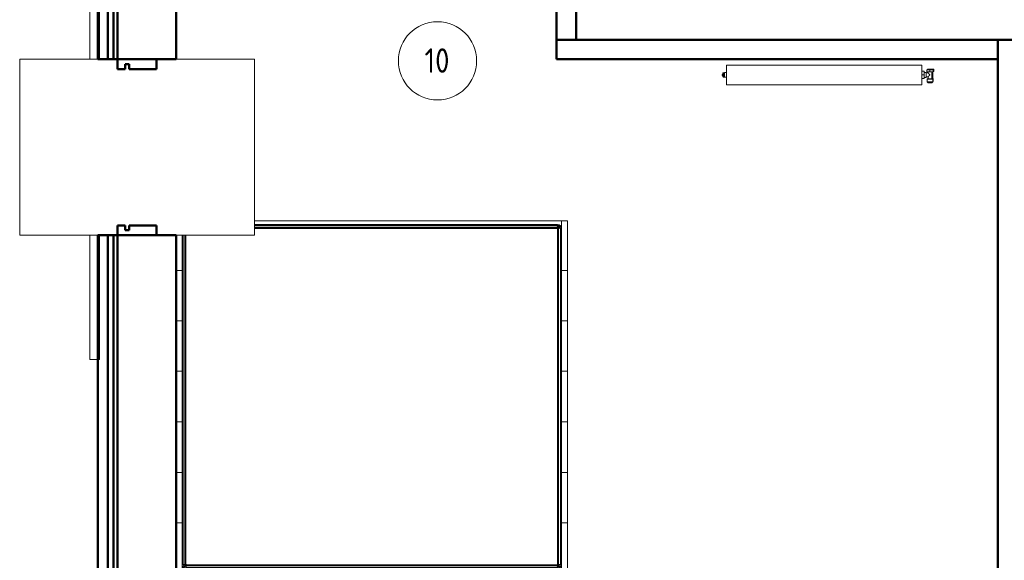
# Model space of a CAD drawing. Header units: millimetres. Extents: x 106 to 24511, y 2709 to 39091.
# Tile 6 of 87: x 10031 to 15064, y 31104 to 33870. Entities that reach past the tile are written whole.
import ezdxf

# ---------------------------------------------------------------- set-up
doc = ezdxf.new("R2010")
doc.units = ezdxf.units.MM
doc.linetypes.add('ADSK_Скрыто', pattern=[300, 150, -150])
for name, color, linetype, lineweight in [('A-AREA-____-IDEN', 2, 'Continuous', 20), ('A-DETL-____-HDLN', 90, 'ADSK_Скрыто', 9), ('A-GENM-____-MCUT', 13, 'Continuous', 50), ('A-GENM-____-OTLN', 13, 'Continuous', 20), ('A-PART-____-MCUT', 2, 'Continuous', 50), ('A-PART-____-OTLN', 2, 'Continuous', 20), ('A-WALL-____-MCUT', 113, 'Continuous', 50), ('A-WALL-____-OTLN', 113, 'Continuous', 20), ('I-FURN-____-OTLN', 30, 'Continuous', 20), ('M-EQPM-____-OTLN', 50, 'Continuous', 20)]:
    doc.layers.add(name, color=color, linetype=linetype, lineweight=lineweight)
doc.styles.add('GOST Common_1', font='GOST_Common.ttf', dxfattribs={"width": 0.9, "height": 125})

# ---------------------------------------------------------------- blocks, each defined once
blk = doc.blocks.new('Прямая форма - V line-612352-В_Этаж 03_Вентиляция')
at = {"layer": 'A-WALL-____-MCUT', "color": 9}
for p, q in [((150, 543.1), (-50, 543.1)), ((-50, 543.1), (-50, 493.1)), ((-10, 493.1), (-10, 518.1)), ((-10, 518.1), (10, 518.1)), ((10, 518.1), (10, 493.1)), ((150, 493.1), (150, 543.1)), ((-50, 493.1), (-10, 493.1)), ((10, 493.1), (150, 493.1))]:
    blk.add_line(p, q, dxfattribs=at)
blk = doc.blocks.new('Прямая форма - Iron-612353-В_Этаж 03_Вентиляция')
blk.add_blockref('Прямая форма - V line-612352-В_Этаж 03_Вентиляция', (0, 0))
blk = doc.blocks.new('Прямая форма - V line-612354-В_Этаж 03_Вентиляция')
at = {"layer": 'A-WALL-____-MCUT', "color": 9}
for p, q in [((-10, -307), (-50, -307)), ((-50, -307), (-50, -357)), ((-10, -332), (-10, -307)), ((10, -332), (-10, -332)), ((10, -307), (10, -332)), ((150, -307), (10, -307)), ((150, -357), (150, -307)), ((-50, -357), (150, -357))]:
    blk.add_line(p, q, dxfattribs=at)
blk = doc.blocks.new('Прямая форма - Iron-612355-В_Этаж 03_Вентиляция')
blk.add_blockref('Прямая форма - V line-612354-В_Этаж 03_Вентиляция', (0, 0))
blk = doc.blocks.new('Прямая форма - CW-002-612360-В_Этаж 03_Вентиляция')
for name in ['Прямая форма - Iron-612353-В_Этаж 03_Вентиляция', 'Прямая форма - Iron-612355-В_Этаж 03_Вентиляция']:
    blk.add_blockref(name, (0, 0))
blk = doc.blocks.new('Family - V line-612377-В_Этаж 03_Вентиляция')
at = {"layer": 'A-PART-____-MCUT', "color": 9}
for p, q in [((150, 543.1), (-50, 543.1)), ((-50, 543.1), (-50, 493.1)), ((-10, 493.1), (-10, 518.1)), ((-10, 518.1), (10, 518.1)), ((10, 518.1), (10, 493.1)), ((150, 493.1), (150, 543.1)), ((-50, 493.1), (-10, 493.1)), ((10, 493.1), (150, 493.1))]:
    blk.add_line(p, q, dxfattribs=at)
blk = doc.blocks.new('Family - Iron-612378-В_Этаж 03_Вентиляция')
blk.add_blockref('Family - V line-612377-В_Этаж 03_Вентиляция', (0, 0))
blk = doc.blocks.new('Family - V line-612380-В_Этаж 03_Вентиляция')
at = {"layer": 'A-PART-____-MCUT', "color": 9}
for p, q in [((-10, -307), (-50, -307)), ((-50, -307), (-50, -357)), ((-10, -332), (-10, -307)), ((10, -332), (-10, -332)), ((10, -307), (10, -332)), ((150, -307), (10, -307)), ((150, -357), (150, -307)), ((-50, -357), (150, -357))]:
    blk.add_line(p, q, dxfattribs=at)
blk = doc.blocks.new('Family - Iron-612381-В_Этаж 03_Вентиляция')
blk.add_blockref('Family - V line-612380-В_Этаж 03_Вентиляция', (0, 0))
blk = doc.blocks.new('Прямая форма - Masonry Block - Structural-612727-В_Этаж 03_Вентиляция')
at = {"layer": 'A-WALL-____-MCUT', "color": 9}
for p, q in [((5320, 400), (5020, 400)), ((5320, 100), (5320, 400)), ((10350, 400), (6220, 400)), ((6220, 400), (6220, 100)), ((5020, 100), (5320, 100)), ((6220, 100), (9095.5, 100))]:
    blk.add_line(p, q, dxfattribs=at)
blk = doc.blocks.new('Прямая форма - Gypsum Plasterboard - Waterproof-612728-В_Этаж 03_Вентиляция')
at = {"layer": 'A-WALL-____-MCUT', "color": 9}
for p, q in [((5320, 50), (5020, 50)), ((5020, 0), (5320, 0)), ((5320, 0), (5320, 50)), ((9095.5, 50), (6220, 50)), ((6220, 50), (6220, 0)), ((6220, 0), (9095.5, 0))]:
    blk.add_line(p, q, dxfattribs=at)
blk = doc.blocks.new('Прямая форма - Concrete - Structural-612729-В_Этаж 03_Вентиляция')
at = {"layer": 'A-WALL-____-MCUT', "color": 9}
for p, q in [((5320, 100), (5020, 100)), ((5020, 80), (5320, 80)), ((5320, 80), (5320, 100)), ((9095.5, 100), (6220, 100)), ((6220, 100), (6220, 80)), ((6220, 80), (9095.5, 80))]:
    blk.add_line(p, q, dxfattribs=at)
blk = doc.blocks.new('Прямая форма - Insulation - Thermal Break-612730-В_Этаж 03_Вентиляция')
at = {"layer": 'A-WALL-____-MCUT', "color": 9}
for p, q in [((5320, 80), (5020, 80)), ((5320, 50), (5320, 80)), ((10350, 80), (6220, 80)), ((6220, 80), (6220, 50)), ((5020, 50), (5320, 50)), ((6220, 50), (10350, 50))]:
    blk.add_line(p, q, dxfattribs=at)
blk = doc.blocks.new('Прямая форма - SW - 004-612731-В_Этаж 03_Вентиляция')
for name in ['Прямая форма - Masonry Block - Structural-612727-В_Этаж 03_Вентиляция', 'Прямая форма - Concrete - Structural-612729-В_Этаж 03_Вентиляция', 'Прямая форма - Insulation - Thermal Break-612730-В_Этаж 03_Вентиляция', 'Прямая форма - Gypsum Plasterboard - Waterproof-612728-В_Этаж 03_Вентиляция']:
    blk.add_blockref(name, (0, 0))
blk = doc.blocks.new('Family - Masonry Block - Structural-612733-В_Этаж 03_Вентиляция')
at = {"layer": 'A-PART-____-MCUT', "color": 9}
for p, q in [((5320, 400), (5020, 400)), ((5320, 100), (5320, 400)), ((10350, 400), (6220, 400)), ((6220, 400), (6220, 100)), ((5020, 100), (5320, 100)), ((6220, 100), (9095.5, 100))]:
    blk.add_line(p, q, dxfattribs=at)
blk = doc.blocks.new('Family - OP - 006-612735-В_Этаж 03_Вентиляция')
at = {"layer": 'A-GENM-____-MCUT', "lineweight": 9}
for p, q in [((27823.2, 33667.7), (26623.2, 33667.7)), ((26623.2, 33667.7), (26623.2, 32767.6)), ((27823.2, 32767.6), (27823.2, 33667.7)), ((26623.2, 32767.6), (27823.2, 32767.6))]:
    blk.add_line(p, q, dxfattribs=at)
blk = doc.blocks.new('Family - Gypsum Plasterboard - Waterproof-612737-В_Этаж 03_Вентиляция')
at = {"layer": 'A-PART-____-MCUT', "color": 9}
for p, q in [((5320, 50), (5020, 50)), ((5020, 0), (5320, 0)), ((5320, 0), (5320, 50)), ((9095.5, 50), (6220, 50)), ((6220, 50), (6220, 0)), ((6220, 0), (9095.5, 0))]:
    blk.add_line(p, q, dxfattribs=at)
blk = doc.blocks.new('Family - Concrete - Structural-612739-В_Этаж 03_Вентиляция')
at = {"layer": 'A-PART-____-MCUT', "color": 9}
for p, q in [((5320, 100), (5020, 100)), ((5020, 80), (5320, 80)), ((5320, 80), (5320, 100)), ((9095.5, 100), (6220, 100)), ((6220, 100), (6220, 80)), ((6220, 80), (9095.5, 80))]:
    blk.add_line(p, q, dxfattribs=at)
blk = doc.blocks.new('Family - Insulation - Thermal Break-612741-В_Этаж 03_Вентиляция')
at = {"layer": 'A-PART-____-MCUT', "color": 9}
for p, q in [((5320, 80), (5020, 80)), ((5320, 50), (5320, 80)), ((10350, 80), (6220, 80)), ((6220, 80), (6220, 50)), ((5020, 50), (5320, 50)), ((6220, 50), (10350, 50))]:
    blk.add_line(p, q, dxfattribs=at)
blk = doc.blocks.new('Прямая форма - V line-612848-В_Этаж 03_Вентиляция')
at = {"layer": 'A-WALL-____-MCUT', "color": 9}
for p, q in [((2355.1, 0), (100, 0)), ((100, 0), (100, -100)), ((2355.1, -100), (2355.1, 0)), ((100, -100), (2355.1, -100))]:
    blk.add_line(p, q, dxfattribs=at)
blk = doc.blocks.new('Прямая форма - SW - 015-612849-В_Этаж 03_Вентиляция')
blk.add_blockref('Прямая форма - V line-612848-В_Этаж 03_Вентиляция', (0, 0))
blk = doc.blocks.new('Прямая форма - V line-612861-В_Этаж 03_Вентиляция')
at = {"layer": 'A-WALL-____-MCUT', "color": 9}
for p, q in [((3036.8, 0), (400, 0)), ((400, 0), (400, -100)), ((3036.8, -100), (3036.8, 0)), ((4140, 0), (3836.8, 0)), ((3836.8, 0), (3836.8, -100)), ((4140, -100), (4140, 0)), ((400, -100), (3036.8, -100)), ((3836.8, -100), (4140, -100))]:
    blk.add_line(p, q, dxfattribs=at)
blk = doc.blocks.new('Прямая форма - SW - 016-612862-В_Этаж 03_Вентиляция')
blk.add_blockref('Прямая форма - V line-612861-В_Этаж 03_Вентиляция', (0, 0))
blk = doc.blocks.new('Прямая форма - V line-613089-В_Этаж 03_Вентиляция')
at = {"layer": 'A-WALL-____-MCUT', "color": 9}
for p, q in [((50, 100), (0, 100)), ((0, 100), (0, 4)), ((50, 4), (50, 100)), ((3730, 100), (100, 100)), ((100, 100), (100, 4)), ((3730, 0), (3730, 100)), ((0, 4), (50, 4)), ((100, 4), (400, 4)), ((400, 4), (400, 0)), ((400, 0), (3730, 0))]:
    blk.add_line(p, q, dxfattribs=at)
blk = doc.blocks.new('Прямая форма - SW - 014-613090-В_Этаж 03_Вентиляция')
blk.add_blockref('Прямая форма - V line-613089-В_Этаж 03_Вентиляция', (0, 0))
blk = doc.blocks.new('Прямая форма - V line-613269-В_Этаж 03_Вентиляция')
at = {"layer": 'A-WALL-____-OTLN', "color": 253}
for p, q in [((0, 0), (0, 0)), ((0, 0), (0, 0)), ((272.7, 0), (0, 0)), ((36.4, 0), (0, 0)), ((309.1, 0), (36.4, 0)), ((309.1, 0), (272.7, 0)), ((400, 0), (309.1, 0)), ((309.1, 0), (400, 0)), ((400, 0), (400, 0))]:
    blk.add_line(p, q, dxfattribs=at)
blk = doc.blocks.new('Прямая форма - SW - 015-613270-В_Этаж 03_Вентиляция')
blk.add_blockref('Прямая форма - V line-613269-В_Этаж 03_Вентиляция', (0, 0))
blk = doc.blocks.new('Прямая форма - V line-613386-В_Этаж 03_Вентиляция')
at = {"layer": 'A-GENM-____-MCUT', "lineweight": 9}
for p, q in [((26981.4, 35504.2), (26981.4, 34867.6)), ((26986.2, 35504.2), (26981.4, 35504.2)), ((27031.4, 35504.2), (26986.2, 35504.2)), ((27031.4, 34867.6), (27031.4, 35504.2)), ((26981.4, 34867.6), (27031.4, 34867.6)), ((26981.4, 33967.6), (26981.4, 33667.7)), ((26998.4, 33967.6), (26981.4, 33967.6)), ((27031.4, 33967.6), (26998.4, 33967.6)), ((27031.4, 33667.7), (27031.4, 33967.6)), ((26981.4, 33667.7), (26998.4, 33667.7)), ((26998.4, 33667.7), (27031.4, 33667.7)), ((26981.4, 32767.6), (26981.4, 32131.1)), ((27031.4, 32767.6), (26981.4, 32767.6)), ((27031.4, 32131.1), (27031.4, 32767.6)), ((26981.4, 32131.1), (27031.4, 32131.1))]:
    blk.add_line(p, q, dxfattribs=at)
blk = doc.blocks.new('Прямая форма - SLA - 004-613387-В_Этаж 03_Вентиляция')
blk.add_blockref('Прямая форма - V line-613386-В_Этаж 03_Вентиляция', (0, 0))
blk = doc.blocks.new('Прямая форма - V line-610154-В_Этаж 03_Вентиляция')
at = {"layer": 'I-FURN-____-OTLN', "color": 253}
for p, q in [((-900, -300), (-900, 0)), ((-645.4, -30), (-900, -30)), ((-900, -30), (-645.4, -30)), ((-880, -50), (-878.5, -42.3)), ((-880, -1950), (-880, -50)), ((-879.3, -50.1), (-880, -50)), ((-879.3, -50.1), (-877.8, -42.6)), ((-879.3, -1949.9), (-879.3, -50.1)), ((-874.1, -50.6), (-879.3, -50.1)), ((-878.5, -42.3), (-874.1, -35.9)), ((-877.8, -42.6), (-878.5, -42.3)), ((-877.8, -42.6), (-873.7, -36.3)), ((-873, -44.6), (-877.8, -42.6)), ((-874.1, -35.9), (-867.7, -31.5)), ((-873.7, -36.3), (-874.1, -35.9)), ((-874.1, -50.6), (-873, -44.6)), ((-873.7, -36.3), (-867.4, -32.2)), ((-869.9, -40.1), (-873.7, -36.3)), ((-873, -44.6), (-869.9, -40.1)), ((-864.5, -48.1), (-873, -44.6)), ((-869.9, -40.1), (-865.4, -37)), ((-863.5, -46.5), (-869.9, -40.1)), ((-867.7, -31.5), (-860, -30)), ((-867.4, -32.2), (-867.7, -31.5)), ((-867.4, -32.2), (-859.9, -30.7)), ((-865.4, -37), (-867.4, -32.2)), ((-865.4, -37), (-859.4, -35.9)), ((-861.9, -45.5), (-865.4, -37)), ((-865.2, -51.5), (-864.5, -48.1)), ((-864.5, -48.1), (-863.5, -46.5)), ((-860, -50), (-864.5, -48.1)), ((-863.5, -46.5), (-861.9, -45.5)), ((-860, -50), (-863.5, -46.5)), ((-861.9, -45.5), (-858.5, -44.8)), ((-860, -50), (-861.9, -45.5)), ((-859.9, -30.7), (-860, -30)), ((-859.7, -50.3), (-860, -50)), ((-860, -52), (-859.7, -50.3)), ((-859.9, -30.7), (826, -30.7)), ((-859.4, -35.9), (-859.9, -30.7)), ((-859.7, -50.3), (-858, -50)), ((-859.4, -35.9), (826, -35.9)), ((-858.5, -44.8), (-859.4, -35.9)), ((-858.5, -44.8), (826, -44.8)), ((-858, -50), (-858.5, -44.8)), ((-858, -50), (826, -50)), ((-645.4, 0), (-645.4, -30)), ((-645.4, 0), (-645.4, -30)), ((-388.3, -30), (-645.4, -30)), ((-645.4, -30), (-388.3, -30)), ((-388.3, 0), (-388.3, -30)), ((-388.3, 0), (-388.3, -30)), ((-129.6, -30), (-388.3, -30)), ((-388.3, -30), (-129.6, -30)), ((-129.6, 0), (-129.6, -30)), ((-129.6, 0), (-129.6, -30)), ((129.6, -30), (-129.6, -30)), ((-129.6, -30), (129.6, -30)), ((129.6, 0), (129.6, -30)), ((129.6, 0), (129.6, -30)), ((388.3, -30), (129.6, -30)), ((129.6, -30), (388.3, -30)), ((388.3, 0), (388.3, -30)), ((388.3, 0), (388.3, -30)), ((388.3, -30), (645.4, -30)), ((388.3, -30), (645.4, -30)), ((645.4, 0), (645.4, -30)), ((645.4, 0), (645.4, -30)), ((645.4, -30), (826, -30)), ((645.4, -30), (826, -30)), ((-874.1, -1949.4), (-874.1, -50.6)), ((-865.2, -51.5), (-874.1, -50.6)), ((-865.2, -1948.5), (-865.2, -51.5)), ((-860, -52), (-865.2, -51.5)), ((-860, -1948), (-860, -52)), ((-900, -300), (-1104, -300)), ((-900, -1970), (-900, -300)), ((860, -400), (860, -1948)), ((865.2, -400), (865.2, -1948.5)), ((874.1, -400), (874.1, -1949.4)), ((879.3, -400), (879.3, -1949.9)), ((880, -400), (880, -1950)), ((900, -400), (900, -1970)), ((-880, -1950), (-879.3, -1949.9)), ((-878.5, -1957.7), (-880, -1950)), ((-879.3, -1949.9), (-874.1, -1949.4)), ((-877.8, -1957.4), (-879.3, -1949.9)), ((-877.8, -1957.4), (-878.5, -1957.7)), ((-874.1, -1964.1), (-878.5, -1957.7)), ((-873, -1955.4), (-877.8, -1957.4)), ((-873.7, -1963.7), (-877.8, -1957.4)), ((-874.1, -1949.4), (-865.2, -1948.5)), ((-873, -1955.4), (-874.1, -1949.4)), ((-869.9, -1959.9), (-873.7, -1963.7)), ((-864.5, -1951.9), (-873, -1955.4)), ((-869.9, -1959.9), (-873, -1955.4)), ((-863.5, -1953.5), (-869.9, -1959.9)), ((-865.4, -1963), (-869.9, -1959.9)), ((-865.4, -1963), (-867.4, -1967.8)), ((-861.9, -1954.5), (-865.4, -1963)), ((-859.4, -1964.1), (-865.4, -1963)), ((-865.2, -1948.5), (-860, -1948)), ((-864.5, -1951.9), (-865.2, -1948.5)), ((-860, -1950), (-864.5, -1951.9)), ((-863.5, -1953.5), (-864.5, -1951.9)), ((-860, -1950), (-863.5, -1953.5)), ((-861.9, -1954.5), (-863.5, -1953.5)), ((-860, -1950), (-861.9, -1954.5)), ((-858.5, -1955.2), (-861.9, -1954.5)), ((-859.7, -1949.7), (-860, -1948)), ((-859.7, -1949.7), (-860, -1950)), ((-858, -1950), (-859.7, -1949.7)), ((-858.5, -1955.2), (-859.4, -1964.1)), ((-858, -1950), (-858.5, -1955.2)), ((858.5, -1955.2), (-858.5, -1955.2)), ((858, -1950), (-858, -1950)), ((859.7, -1949.7), (858, -1950)), ((858, -1950), (858.5, -1955.2)), ((861.9, -1954.5), (858.5, -1955.2)), ((858.5, -1955.2), (859.4, -1964.1)), ((865.4, -1963), (859.4, -1964.1)), ((860, -1948), (859.7, -1949.7)), ((859.7, -1949.7), (860, -1950)), ((860, -1948), (865.2, -1948.5)), ((860, -1950), (864.5, -1951.9)), ((860, -1950), (863.5, -1953.5)), ((860, -1950), (861.9, -1954.5)), ((863.5, -1953.5), (861.9, -1954.5)), ((861.9, -1954.5), (865.4, -1963)), ((864.5, -1951.9), (863.5, -1953.5)), ((863.5, -1953.5), (869.9, -1959.9)), ((865.2, -1948.5), (864.5, -1951.9)), ((864.5, -1951.9), (873, -1955.4)), ((865.2, -1948.5), (874.1, -1949.4)), ((869.9, -1959.9), (865.4, -1963)), ((865.4, -1963), (867.4, -1967.8)), ((873, -1955.4), (869.9, -1959.9)), ((869.9, -1959.9), (873.7, -1963.7)), ((874.1, -1949.4), (873, -1955.4)), ((873, -1955.4), (877.8, -1957.4)), ((877.8, -1957.4), (873.7, -1963.7)), ((874.1, -1949.4), (879.3, -1949.9)), ((878.5, -1957.7), (874.1, -1964.1)), ((879.3, -1949.9), (877.8, -1957.4)), ((877.8, -1957.4), (878.5, -1957.7)), ((880, -1950), (878.5, -1957.7)), ((879.3, -1949.9), (880, -1950)), ((-900, -1970), (-645.4, -1970)), ((-900, -1970), (-900, -2000)), ((-900, -1970), (-900, -2000)), ((-900, -1970), (-645.4, -1970)), ((-645.4, -2000), (-900, -2000)), ((-900, -2000), (-645.4, -2000)), ((-873.7, -1963.7), (-874.1, -1964.1)), ((-867.7, -1968.5), (-874.1, -1964.1)), ((-867.4, -1967.8), (-873.7, -1963.7)), ((-867.4, -1967.8), (-867.7, -1968.5)), ((-860, -1970), (-867.7, -1968.5)), ((-859.9, -1969.3), (-867.4, -1967.8)), ((-859.9, -1969.3), (-860, -1970)), ((-859.4, -1964.1), (-859.9, -1969.3)), ((859.9, -1969.3), (-859.9, -1969.3)), ((859.4, -1964.1), (-859.4, -1964.1)), ((-645.4, -1970), (-388.3, -1970)), ((-645.4, -1970), (-645.4, -2000)), ((-645.4, -1970), (-645.4, -2000)), ((-645.4, -1970), (-388.3, -1970)), ((-388.3, -2000), (-645.4, -2000)), ((-645.4, -2000), (-388.3, -2000)), ((-388.3, -1970), (-129.6, -1970)), ((-388.3, -1970), (-388.3, -2000)), ((-388.3, -1970), (-388.3, -2000)), ((-388.3, -1970), (-129.6, -1970)), ((-129.6, -2000), (-388.3, -2000)), ((-388.3, -2000), (-129.6, -2000)), ((-129.6, -1970), (129.6, -1970)), ((-129.6, -1970), (-129.6, -2000)), ((-129.6, -1970), (-129.6, -2000)), ((-129.6, -1970), (129.6, -1970)), ((129.6, -2000), (-129.6, -2000)), ((-129.6, -2000), (129.6, -2000)), ((129.6, -1970), (388.3, -1970)), ((129.6, -1970), (129.6, -2000)), ((129.6, -1970), (129.6, -2000)), ((129.6, -1970), (388.3, -1970)), ((388.3, -2000), (129.6, -2000)), ((129.6, -2000), (388.3, -2000)), ((388.3, -1970), (645.4, -1970)), ((388.3, -1970), (388.3, -2000)), ((388.3, -1970), (388.3, -2000)), ((388.3, -1970), (645.4, -1970)), ((645.4, -2000), (388.3, -2000)), ((388.3, -2000), (645.4, -2000)), ((645.4, -1970), (900, -1970)), ((645.4, -1970), (645.4, -2000)), ((645.4, -1970), (645.4, -2000)), ((645.4, -1970), (900, -1970)), ((645.4, -2000), (900, -2000)), ((645.4, -2000), (900, -2000)), ((859.4, -1964.1), (859.9, -1969.3)), ((867.4, -1967.8), (859.9, -1969.3)), ((859.9, -1969.3), (860, -1970)), ((867.7, -1968.5), (860, -1970)), ((873.7, -1963.7), (867.4, -1967.8)), ((867.4, -1967.8), (867.7, -1968.5)), ((874.1, -1964.1), (867.7, -1968.5)), ((873.7, -1963.7), (874.1, -1964.1)), ((900, -1970), (900, -2000)), ((900, -1970), (900, -2000))]:
    blk.add_line(p, q, dxfattribs=at)
blk = doc.blocks.new('Прямая форма - FU - 059-613398-В_Этаж 03_Вентиляция')
blk.add_blockref('Прямая форма - V line-610154-В_Этаж 03_Вентиляция', (0, 0))
blk = doc.blocks.new('V line_ifc_RVT-1-В_Этаж 03_Вентиляция')
at = {"layer": 'A-GENM-____-OTLN', "color": 253, "lineweight": 20}
for name in ['Прямая форма - SLA - 004-613387-В_Этаж 03_Вентиляция', 'Family - OP - 006-612735-В_Этаж 03_Вентиляция']:
    blk.add_blockref(name, (0, 0), dxfattribs=at)
at = {"layer": 'A-PART-____-OTLN', "color": 253, "lineweight": 20, "rotation": 270}
for name in ['Family - Gypsum Plasterboard - Waterproof-612737-В_Этаж 03_Вентиляция', 'Family - Insulation - Thermal Break-612741-В_Этаж 03_Вентиляция', 'Family - Concrete - Structural-612739-В_Этаж 03_Вентиляция', 'Family - Masonry Block - Structural-612733-В_Этаж 03_Вентиляция']:
    blk.add_blockref(name, (27023.2, 38987.6), dxfattribs=at)
at = {"layer": 'A-PART-____-OTLN', "color": 253, "lineweight": 20}
for name in ['Family - Iron-612378-В_Этаж 03_Вентиляция', 'Family - Iron-612381-В_Этаж 03_Вентиляция']:
    blk.add_blockref(name, (27173.2, 33124.6), dxfattribs=at)
at = {"layer": 'A-WALL-____-OTLN', "color": 253, "lineweight": 20}
for name, p, rotation in [('Прямая форма - SW - 004-612731-В_Этаж 03_Вентиляция', (27023.2, 38987.6), 270), ('Прямая форма - SW - 016-612862-В_Этаж 03_Вентиляция', (29468.2, 37907.6), 270), ('Прямая форма - SW - 015-612849-В_Этаж 03_Вентиляция', (31723.2, 33667.6), 180), ('Прямая форма - SW - 014-613090-В_Этаж 03_Вентиляция', (31723.2, 30037.6), 90), ('Прямая форма - SW - 015-613270-В_Этаж 03_Вентиляция', (27423.2, 33667.6), 180)]:
    blk.add_blockref(name, p, dxfattribs=dict(at, rotation=rotation))
blk.add_blockref('Прямая форма - CW-002-612360-В_Этаж 03_Вентиляция', (27173.2, 33124.6), dxfattribs=at)
at = {"layer": 'I-FURN-____-OTLN', "color": 253, "lineweight": 20, "rotation": 90}
blk.add_blockref('Прямая форма - FU - 059-613398-В_Этаж 03_Вентиляция', (27423.2, 31941.6), dxfattribs=at)
blk = doc.blocks.new('ADSK_Радиатор универсальный_Боковое подключение_Клапаны - Радиатор 600х1000-1673224-В_Этаж 03_Вентиляция')
at = {"layer": 'A-DETL-____-HDLN', "flags": 128}
for points in [[(-550, 20), (-550, 20), (-550, 20), (-549.9, 20), (-549.9, 20), (-549.8, 20), (-549.7, 20)], [(-549.7, 20), (-549.8, 20), (-549.9, 20), (-549.9, 20), (-550, 20), (-550, 20), (-550, 20), (-550, 20)], [(-532, 20), (-532, 20), (-532, 20), (-532.1, 20), (-532.1, 20), (-532.2, 20), (-532.3, 20)], [(-532.2, 20), (-532.1, 20), (-532.1, 20), (-532, 20), (-532, 20), (-532, 20), (-532, 20)], [(-553.8, 0), (-553.9, 0), (-553.9, 0), (-554, 0), (-554, 0), (-554, 0)], [(-554, 0), (-554, 0), (-554, 0), (-553.9, 0), (-553.8, 0), (-553.7, 0)], [(-528, 0), (-528, 0), (-528, 0), (-528.1, 0), (-528.2, 0)], [(-528.2, 0), (-528.1, 0), (-528.1, 0), (-528, 0), (-528, 0), (-528, 0)]]:
    blk.add_lwpolyline(points, dxfattribs=at)
at = {"layer": 'M-EQPM-____-OTLN'}
for p, q in [((-556.5, 13), (-556.5, -2)), ((-555.2, 13), (-556.5, 13)), ((-554.9, 15.8), (-556, 2.3)), ((-551.6, 2.3), (-556, 2.3)), ((-527.1, 15.8), (-554.9, 15.8)), ((-526, 2.3), (-551.3, 2.3)), ((-526, 2.3), (-527.1, 15.8)), ((500, 30), (-500, 30)), ((-500, 30), (-500, -70)), ((-500, 30), (-500, -70)), ((500, 30), (-500, 30)), ((500, -70), (500, 30)), ((500, -70), (500, 30)), ((-561, -38), (-557, -38)), ((-561, -50), (-561, -38)), ((-545, -50), (-561, -50)), ((-557, -36), (-541, -36)), ((-557, -46), (-557, -36)), ((-541, -46), (-557, -46)), ((-556.5, -2), (-551.2, -2)), ((-555, -2), (-555, -36)), ((-551, 0), (-551, -36)), ((-531, 0), (-551, 0)), ((-545, -46), (-545, -50)), ((-529, -50), (-545, -50)), ((-541, -36), (-525, -36)), ((-541, -36), (-541, -46)), ((-525, -46), (-541, -46)), ((-531, -10), (-531, 0)), ((-522, -10), (-531, -10)), ((-531, -36), (-531, -30)), ((-531, -30), (-522, -30)), ((-529, -50), (-529, -46)), ((-525, -46), (-525, -36)), ((-511, -7.5), (-522, -7.5)), ((-522, -7.5), (-522, -32.5)), ((-522, -32.5), (-511, -32.5)), ((-511, -20), (-511, -1.5)), ((-511, -1.5), (-500, -1.5)), ((-511, -38.5), (-511, -20)), ((-511, -20), (-500, -20)), ((-511, -38.5), (-500, -38.5)), ((510, -8), (500, -8)), ((500, -32), (510, -32)), ((510, -9.1), (510, -8)), ((510, -9.2), (510, -10.1)), ((510, -9.2), (515, -9.2)), ((515, -10.1), (510, -10.1)), ((510, -18.9), (510, -10.2)), ((510, -19.1), (510, -20.9)), ((510, -19.1), (515, -19.1)), ((515, -20.9), (510, -20.9)), ((510, -29.8), (510, -21.1)), ((510, -29.9), (510, -30.8)), ((510, -29.9), (515, -29.9)), ((515, -30.8), (510, -30.8)), ((510, -32), (510, -30.9)), ((517, -9.2), (515, -9.2)), ((515, -10.1), (515, -9.2)), ((515, -10.1), (515, -19.1)), ((515, -20.9), (515, -19.1)), ((515, -20.9), (515, -29.9)), ((515, -30.8), (515, -29.9)), ((515, -30.8), (517, -30.8)), ((517, -30.8), (517, -9.2)), ((517, -9.5), (517, -9.2)), ((522, -17.5), (517, -17.5)), ((522, -22.5), (517, -22.5)), ((517, -30.8), (517, -30.5)), ((522, -22.5), (522, -17.5)), ((-500, -70), (500, -70)), ((-500, -70), (500, -70))]:
    blk.add_line(p, q, dxfattribs=at)
at = {"layer": 'M-EQPM-____-OTLN', "flags": 128}
for points in [[(-554, 0), (-554.1, 0), (-554.2, 0), (-554.2, 0), (-554.3, 0), (-554.4, 0), (-554.5, 0.1), (-554.6, 0.1), (-554.6, 0.1), (-554.7, 0.1), (-554.8, 0.2), (-554.9, 0.2), (-554.9, 0.2), (-555, 0.3), (-555.1, 0.3), (-555.1, 0.3), (-555.2, 0.4), (-555.3, 0.4), (-555.3, 0.5), (-555.4, 0.6), (-555.4, 0.6), (-555.5, 0.7), (-555.5, 0.7), (-555.6, 0.8), (-555.6, 0.9), (-555.7, 0.9), (-555.7, 1), (-555.8, 1.1), (-555.8, 1.1), (-555.8, 1.2), (-555.9, 1.3), (-555.9, 1.4), (-555.9, 1.4), (-555.9, 1.5), (-556, 1.6), (-556, 1.7), (-556, 1.7), (-556, 1.8), (-556, 1.9), (-556, 2), (-556, 2.1), (-556, 2.1), (-556, 2.2), (-556, 2.3), (-556, 2.3)], [(-554.9, 15.8), (-554.9, 16), (-554.8, 16.2), (-554.8, 16.4), (-554.7, 16.6), (-554.7, 16.8), (-554.6, 17), (-554.5, 17.2), (-554.4, 17.4), (-554.3, 17.5), (-554.2, 17.7), (-554.1, 17.9), (-554, 18), (-553.9, 18.2), (-553.7, 18.3), (-553.6, 18.5), (-553.4, 18.6), (-553.3, 18.8), (-553.1, 18.9), (-553, 19), (-552.8, 19.1), (-552.7, 19.2), (-552.5, 19.3), (-552.3, 19.4), (-552.1, 19.5), (-551.9, 19.6), (-551.8, 19.7), (-551.6, 19.7), (-551.4, 19.8), (-551.2, 19.9), (-551, 19.9), (-550.8, 19.9), (-550.6, 20), (-550.4, 20), (-550.2, 20), (-550, 20)], [(-550, 20), (-550, 20), (-550, 20), (-549.9, 20), (-549.9, 20), (-549.8, 20), (-549.7, 20), (-549.6, 20), (-549.5, 20), (-549.4, 20), (-549.3, 20), (-549.1, 20), (-549, 20), (-548.8, 20), (-548.6, 20), (-548.4, 20), (-548.2, 20), (-548, 20), (-547.8, 20), (-547.5, 20), (-547.3, 20), (-547, 20), (-546.7, 20), (-546.5, 20), (-546.2, 20)], [(-532, 20), (-532, 20), (-532, 20), (-532.1, 20), (-532.1, 20), (-532.2, 20), (-532.3, 20), (-532.4, 20), (-532.5, 20), (-532.6, 20), (-532.7, 20), (-532.9, 20), (-533, 20), (-533.2, 20), (-533.4, 20), (-533.6, 20), (-533.8, 20), (-534, 20), (-534.2, 20), (-534.5, 20), (-534.7, 20), (-535, 20), (-535.3, 20), (-535.5, 20), (-535.8, 20), (-536.1, 20), (-536.4, 20), (-536.8, 20), (-537.1, 20), (-537.4, 20), (-537.7, 20), (-538.1, 20), (-538.4, 20), (-538.8, 20), (-539.1, 20), (-539.5, 20), (-539.8, 20), (-540.2, 20), (-540.5, 20), (-540.9, 20), (-541.3, 20), (-541.6, 20), (-542, 20), (-542.3, 20), (-542.7, 20), (-543, 20), (-543.4, 20), (-543.7, 20), (-544.1, 20), (-544.4, 20), (-544.7, 20), (-545.1, 20), (-545.4, 20), (-545.7, 20), (-546, 20), (-546.3, 20), (-546.6, 20), (-546.9, 20), (-547.1, 20), (-547.4, 20), (-547.6, 20), (-547.9, 20), (-548.1, 20), (-548.3, 20), (-548.5, 20), (-548.7, 20), (-548.9, 20), (-549.1, 20), (-549.2, 20), (-549.4, 20), (-549.5, 20), (-549.6, 20), (-549.7, 20), (-549.8, 20), (-549.9, 20), (-549.9, 20), (-550, 20), (-550, 20), (-550, 20), (-550, 20)], [(-535.7, 20), (-535.4, 20), (-535.1, 20), (-534.9, 20), (-534.6, 20), (-534.4, 20), (-534.1, 20), (-533.9, 20), (-533.7, 20), (-533.5, 20), (-533.3, 20), (-533.1, 20), (-532.9, 20), (-532.8, 20), (-532.6, 20), (-532.5, 20), (-532.4, 20), (-532.3, 20), (-532.2, 20), (-532.1, 20), (-532.1, 20), (-532, 20), (-532, 20), (-532, 20), (-532, 20)], [(-532, 20), (-531.8, 20), (-531.6, 20), (-531.4, 20), (-531.2, 19.9), (-531, 19.9), (-530.8, 19.9), (-530.6, 19.8), (-530.4, 19.7), (-530.2, 19.7), (-530.1, 19.6), (-529.9, 19.5), (-529.7, 19.4), (-529.5, 19.3), (-529.3, 19.2), (-529.2, 19.1), (-529, 19), (-528.9, 18.9), (-528.7, 18.8), (-528.6, 18.6), (-528.4, 18.5), (-528.3, 18.3), (-528.1, 18.2), (-528, 18), (-527.9, 17.9), (-527.8, 17.7), (-527.7, 17.5), (-527.6, 17.4), (-527.5, 17.2), (-527.4, 17), (-527.3, 16.8), (-527.3, 16.6), (-527.2, 16.4), (-527.2, 16.2), (-527.1, 16), (-527.1, 15.8)], [(-526, 2.3), (-526, 2.3), (-526, 2.2), (-526, 2.1), (-526, 2), (-526, 1.9), (-526, 1.9), (-526, 1.8), (-526, 1.7), (-526, 1.6), (-526.1, 1.5), (-526.1, 1.5), (-526.1, 1.4), (-526.1, 1.3), (-526.1, 1.2), (-526.2, 1.2), (-526.2, 1.1), (-526.3, 1), (-526.3, 1), (-526.3, 0.9), (-526.4, 0.8), (-526.4, 0.8), (-526.5, 0.7), (-526.5, 0.6), (-526.6, 0.6), (-526.6, 0.5), (-526.7, 0.5), (-526.8, 0.4), (-526.8, 0.4), (-526.9, 0.3), (-527, 0.3), (-527, 0.2), (-527.1, 0.2), (-527.2, 0.2), (-527.3, 0.1), (-527.3, 0.1), (-527.4, 0.1), (-527.5, 0.1), (-527.6, 0), (-527.6, 0), (-527.7, 0), (-527.8, 0), (-527.9, 0), (-528, 0), (-528, 0)], [(-550.6, 0), (-550.9, 0), (-551.3, 0), (-551.6, 0), (-551.9, 0), (-552.1, 0), (-552.4, 0), (-552.6, 0), (-552.9, 0), (-553.1, 0), (-553.2, 0), (-553.4, 0), (-553.6, 0), (-553.7, 0), (-553.8, 0), (-553.9, 0), (-553.9, 0), (-554, 0), (-554, 0), (-554, 0)], [(-554, 0), (-554, 0), (-554, 0), (-553.9, 0), (-553.8, 0), (-553.7, 0), (-553.6, 0), (-553.5, 0), (-553.3, 0), (-553.2, 0), (-553, 0), (-552.8, 0), (-552.5, 0), (-552.3, 0), (-552, 0), (-551.7, 0), (-551.4, 0), (-551.1, 0), (-550.8, 0), (-550.4, 0), (-550.1, 0), (-549.7, 0), (-549.3, 0), (-548.9, 0), (-548.5, 0), (-548, 0), (-547.6, 0), (-547.1, 0), (-546.7, 0), (-546.2, 0), (-545.7, 0), (-545.2, 0), (-544.7, 0), (-544.2, 0), (-543.7, 0), (-543.2, 0), (-542.7, 0), (-542.2, 0), (-541.7, 0), (-541.1, 0), (-540.6, 0), (-540.1, 0), (-539.6, 0), (-539.1, 0), (-538.6, 0), (-538, 0), (-537.5, 0), (-537, 0), (-536.6, 0), (-536.1, 0), (-535.6, 0), (-535.1, 0), (-534.7, 0), (-534.2, 0), (-533.8, 0), (-533.3, 0), (-532.9, 0), (-532.5, 0), (-532.1, 0), (-531.8, 0), (-531.4, 0), (-531.1, 0), (-530.7, 0), (-530.4, 0), (-530.1, 0), (-529.9, 0), (-529.6, 0), (-529.4, 0), (-529.1, 0), (-528.9, 0), (-528.8, 0), (-528.6, 0), (-528.4, 0), (-528.3, 0), (-528.2, 0), (-528.1, 0), (-528.1, 0), (-528, 0), (-528, 0), (-528, 0)], [(-528, 0), (-528, 0), (-528, 0), (-528.1, 0), (-528.2, 0), (-528.3, 0), (-528.4, 0), (-528.5, 0), (-528.7, 0), (-528.8, 0), (-529, 0), (-529.2, 0), (-529.5, 0), (-529.7, 0), (-530, 0), (-530.3, 0), (-530.6, 0), (-530.9, 0), (-531.2, 0)], [(515, -9.2), (515.5, -9.3), (516, -9.4)], [(515, -30.8), (515.5, -30.7), (516, -30.6)], [(517, -10.1), (517.8, -11), (518.6, -12.5), (519.6, -15.7), (519.8, -17.5)], [(517, -29.9), (517.8, -29), (518.6, -27.5), (519.6, -24.3), (519.8, -22.5)]]:
    blk.add_lwpolyline(points, dxfattribs=at)
at = {"layer": 'M-EQPM-____-OTLN'}
for points, knots in [([(-541, -20), (-540.4, -19.4), (-539.1, -18.1), (-537.5, -16.5), (-536.4, -15.4), (-535.8, -14.8), (-535.4, -14.4), (-535, -14), (-534.5, -13.5), (-534.1, -13.1), (-533.7, -12.7), (-533.4, -12.4), (-533, -12), (-532.7, -11.7), (-532.3, -11.3), (-532, -11.1), (-531.8, -10.8), (-531.6, -10.5), (-531.4, -10.4), (-531.2, -10.2), (-531, -10.1), (-531, -10), (-531, -10)], [0, 0, 0, 0, 0.142857, 0.285714, 0.357143, 0.392857, 0.428571, 0.464286, 0.5, 0.535714, 0.571429, 0.607143, 0.642857, 0.678571, 0.714286, 0.75, 0.785714, 0.821429, 0.857143, 0.892857, 0.928571, 1, 1, 1, 1]), ([(-531, -30), (-531, -30), (-531, -29.9), (-531.2, -29.8), (-531.4, -29.6), (-531.6, -29.5), (-531.8, -29.2), (-532, -28.9), (-532.3, -28.7), (-532.7, -28.3), (-533, -28), (-533.4, -27.6), (-533.7, -27.3), (-534.1, -26.9), (-534.7, -26.3), (-535.2, -25.8), (-535.8, -25.2), (-536.4, -24.6), (-537.5, -23.5), (-539.1, -21.9), (-540.4, -20.6), (-541, -20)], [0, 0, 0, 0, 0.071429, 0.107143, 0.142857, 0.178571, 0.214286, 0.25, 0.285714, 0.321429, 0.357143, 0.392857, 0.428571, 0.464286, 0.5, 0.571429, 0.607143, 0.642857, 0.714286, 0.857143, 1, 1, 1, 1])]:
    blk.add_open_spline(points, degree=3, knots=knots, dxfattribs=at)
blk = doc.blocks.new('ADSK_M_Помещения - Номер-1471236-В_Этаж 03_Вентиляция')
at = {"layer": 'A-AREA-____-IDEN'}
blk.add_circle((0, 0), 4, dxfattribs=at)

msp = doc.modelspace()

# ---------------------------------------------------------------- block references
at = {"lineweight": 9}
msp.add_blockref('V line_ifc_RVT-1-В_Этаж 03_Вентиляция', (-16592.7, 0), dxfattribs=at)
at = {"layer": 'A-AREA-____-IDEN', "xscale": 49.99999999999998, "yscale": 49.99999999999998, "zscale": 49.99999999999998}
msp.add_blockref('ADSK_M_Помещения - Номер-1471236-В_Этаж 03_Вентиляция', (12166.4, 33659.6), dxfattribs=at)
at = {"layer": 'A-DETL-____-HDLN', "rotation": 180}
msp.add_blockref('ADSK_Радиатор универсальный_Боковое подключение_Клапаны - Радиатор 600х1000-1673224-В_Этаж 03_Вентиляция', (14143.1, 33567.6), dxfattribs=at)

# ---------------------------------------------------------------- texts
at = {"layer": 'A-AREA-____-IDEN', "lineweight": 9, "insert": (12100.5, 33723.5), "char_height": 125, "width": 165.949, "attachment_point": 1, "style": 'GOST Common_1'}
msp.add_mtext('10', dxfattribs=at)

doc.saveas('drawing.dxf')
